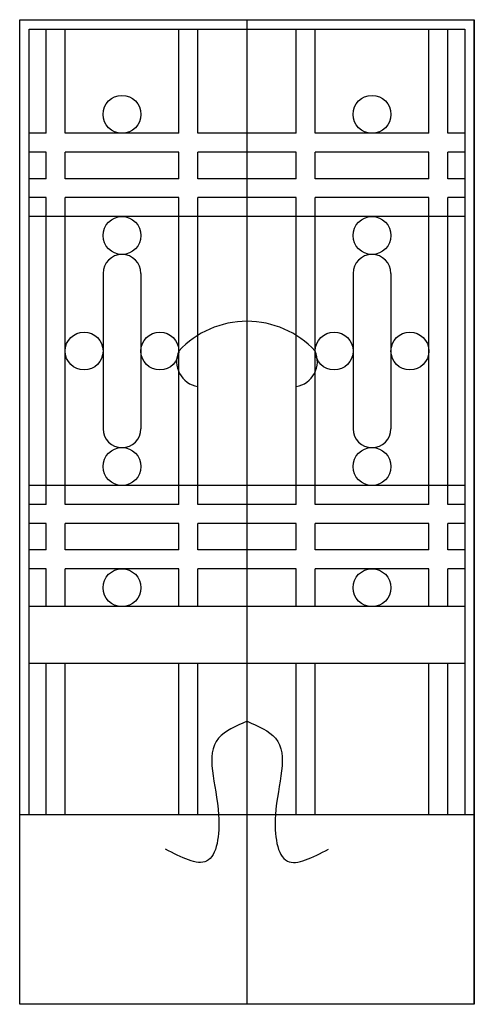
# Model space of a CAD drawing. Header units: millimetres. Extents: x 244.97 to 246.17, y 120.37 to 122.97.
import ezdxf

# ---------------------------------------------------------------- set-up
doc = ezdxf.new("R2010")
doc.units = ezdxf.units.MM

msp = doc.modelspace()

# ---------------------------------------------------------------- linework, layer by layer
for p, q in [((244.9681, 120.3689), (244.9681, 122.9689)), ((245.5681, 120.3689), (245.5681, 122.9689)), ((246.1681, 120.3689), (246.1681, 122.9689)), ((245.0381, 122.6689), (245.0381, 122.9439)), ((245.0881, 122.6689), (245.0881, 122.9439)), ((245.3881, 122.6689), (245.3881, 122.9439)), ((245.4381, 122.6689), (245.4381, 122.9439)), ((245.6981, 122.6689), (245.6981, 122.9439)), ((245.7481, 122.6689), (245.7481, 122.9439)), ((246.0481, 122.6689), (246.0481, 122.9439)), ((246.0981, 122.6689), (246.0981, 122.9439)), ((245.0381, 122.6689), (244.9931, 122.6689)), ((245.3881, 122.6689), (245.0881, 122.6689)), ((245.6981, 122.6689), (245.4381, 122.6689)), ((246.0481, 122.6689), (245.7481, 122.6689)), ((246.1431, 122.6689), (246.0981, 122.6689)), ((245.0381, 122.6189), (244.9931, 122.6189)), ((245.0381, 122.5489), (245.0381, 122.6189)), ((245.3881, 122.6189), (245.0881, 122.6189)), ((245.0881, 122.5489), (245.0881, 122.6189)), ((245.3881, 122.5489), (245.3881, 122.6189)), ((245.6981, 122.6189), (245.4381, 122.6189)), ((245.4381, 122.5489), (245.4381, 122.6189)), ((245.6981, 122.5489), (245.6981, 122.6189)), ((246.0481, 122.6189), (245.7481, 122.6189)), ((245.7481, 122.5489), (245.7481, 122.6189)), ((246.0481, 122.5489), (246.0481, 122.6189)), ((246.0981, 122.5489), (246.0981, 122.6189)), ((246.1431, 122.6189), (246.0981, 122.6189)), ((245.0381, 122.5489), (244.9931, 122.5489)), ((245.3881, 122.5489), (245.0881, 122.5489)), ((245.6981, 122.5489), (245.4381, 122.5489)), ((246.0481, 122.5489), (245.7481, 122.5489)), ((246.1431, 122.5489), (246.0981, 122.5489)), ((245.0381, 122.4989), (244.9931, 122.4989)), ((245.0381, 121.6889), (245.0381, 122.4989)), ((245.3881, 122.4989), (245.0881, 122.4989)), ((245.0881, 121.6889), (245.0881, 122.4989)), ((245.3881, 121.6889), (245.3881, 122.4989)), ((245.6981, 122.4989), (245.4381, 122.4989)), ((245.4381, 121.6889), (245.4381, 122.4989)), ((245.6981, 121.6889), (245.6981, 122.4989)), ((246.0481, 122.4989), (245.7481, 122.4989)), ((245.7481, 121.6889), (245.7481, 122.4989)), ((246.0481, 121.6889), (246.0481, 122.4989)), ((246.1431, 122.4989), (246.0981, 122.4989)), ((246.0981, 121.6889), (246.0981, 122.4989)), ((246.1431, 122.4489), (244.9931, 122.4489)), ((245.1881, 122.2989), (245.1881, 121.8889)), ((245.2881, 122.2989), (245.2881, 121.8889)), ((245.8481, 122.2989), (245.8481, 121.8889)), ((245.8481, 122.2989), (245.8481, 121.8889)), ((245.9481, 122.2989), (245.9481, 121.8889)), ((245.9481, 122.2989), (245.9481, 121.8889)), ((246.1431, 121.7389), (244.9931, 121.7389)), ((245.0381, 121.6889), (244.9931, 121.6889)), ((245.3881, 121.6889), (245.0881, 121.6889)), ((245.6981, 121.6889), (245.4381, 121.6889)), ((246.0481, 121.6889), (245.7481, 121.6889)), ((246.1431, 121.6889), (246.0981, 121.6889)), ((245.0381, 121.6389), (244.9931, 121.6389)), ((245.0381, 121.5689), (245.0381, 121.6389)), ((245.3881, 121.6389), (245.0881, 121.6389)), ((245.0881, 121.5689), (245.0881, 121.6389)), ((245.3881, 121.5689), (245.3881, 121.6389)), ((245.6981, 121.6389), (245.4381, 121.6389)), ((245.4381, 121.5689), (245.4381, 121.6389)), ((245.6981, 121.5689), (245.6981, 121.6389)), ((246.0481, 121.6389), (245.7481, 121.6389)), ((245.7481, 121.5689), (245.7481, 121.6389)), ((246.0481, 121.5689), (246.0481, 121.6389)), ((246.1431, 121.6389), (246.0981, 121.6389)), ((246.0981, 121.5689), (246.0981, 121.6389)), ((245.0381, 121.5689), (244.9931, 121.5689)), ((245.3881, 121.5689), (245.0881, 121.5689)), ((245.6981, 121.5689), (245.4381, 121.5689)), ((246.0481, 121.5689), (245.7481, 121.5689)), ((246.1431, 121.5689), (246.0981, 121.5689)), ((245.0381, 121.5189), (244.9931, 121.5189)), ((245.0381, 121.4189), (245.0381, 121.5189)), ((245.3881, 121.5189), (245.0881, 121.5189)), ((245.0881, 121.4189), (245.0881, 121.5189)), ((245.3881, 121.4189), (245.3881, 121.5189)), ((245.6981, 121.5189), (245.4381, 121.5189)), ((245.4381, 121.4189), (245.4381, 121.5189)), ((245.6981, 121.4189), (245.6981, 121.5189)), ((246.0481, 121.5189), (245.7481, 121.5189)), ((245.7481, 121.4189), (245.7481, 121.5189)), ((246.0481, 121.4189), (246.0481, 121.5189)), ((246.1431, 121.5189), (246.0981, 121.5189)), ((246.0981, 121.4189), (246.0981, 121.5189)), ((246.1431, 121.4189), (244.9931, 121.4189)), ((246.1431, 121.2689), (244.9931, 121.2689)), ((245.0381, 120.8689), (245.0381, 121.2689)), ((245.0881, 120.8689), (245.0881, 121.2689)), ((245.3881, 120.8689), (245.3881, 121.2689)), ((245.4381, 120.8689), (245.4381, 121.2689)), ((245.6981, 120.8689), (245.6981, 121.2689)), ((245.7481, 120.8689), (245.7481, 121.2689)), ((246.0481, 120.8689), (246.0481, 121.2689)), ((246.0981, 120.8689), (246.0981, 121.2689)), ((246.1681, 120.8689), (244.9681, 120.8689))]:
    msp.add_line(p, q)
msp.add_lwpolyline([(244.9681, 122.9689), (246.1681, 122.9689), (246.1681, 120.3689), (244.9681, 120.3689)], close=True)
msp.add_lwpolyline([(244.9681, 122.9689), (246.1681, 122.9689), (246.1681, 120.3689), (244.9681, 120.3689)], close=True)
msp.add_lwpolyline([(244.9931, 120.8689), (244.9931, 122.9439), (246.1431, 122.9439), (246.1431, 120.8689)])
for centre in [(245.2381, 122.7189), (245.8981, 122.7189), (245.2381, 122.3989), (245.8981, 122.3989), (245.1381, 122.0939), (245.3381, 122.0939), (245.7981, 122.0939), (245.9981, 122.0939), (245.2381, 121.7889), (245.8981, 121.7889), (245.2381, 121.4689), (245.8981, 121.4689)]:
    msp.add_circle(centre, 0.05)
for centre, radius, start, end in [((245.2381, 122.2989), 0.05, 0, 180), ((245.8981, 122.2989), 0.05, 0, 180), ((245.5681, 121.9272), 0.2453, 42.8034, 137.1966), ((245.4496, 122.0664), 0.0674, 155.9962, 260.1245), ((245.6865, 122.0664), 0.0674, 279.8755, 24.0038), ((245.2381, 121.8889), 0.05, 180, 0), ((245.8981, 121.8889), 0.05, 180, 0)]:
    msp.add_arc(centre, radius, start, end)
for points in [[(245.5681, 121.1165), (245.493, 121.0715), (245.493, 120.8689), (245.4614, 120.747), (245.3532, 120.7786)], [(245.5681, 121.1165), (245.6432, 121.0715), (245.6432, 120.8689), (245.6747, 120.747), (245.783, 120.7786)]]:
    msp.add_spline(points, degree=3)

doc.saveas('drawing.dxf')
